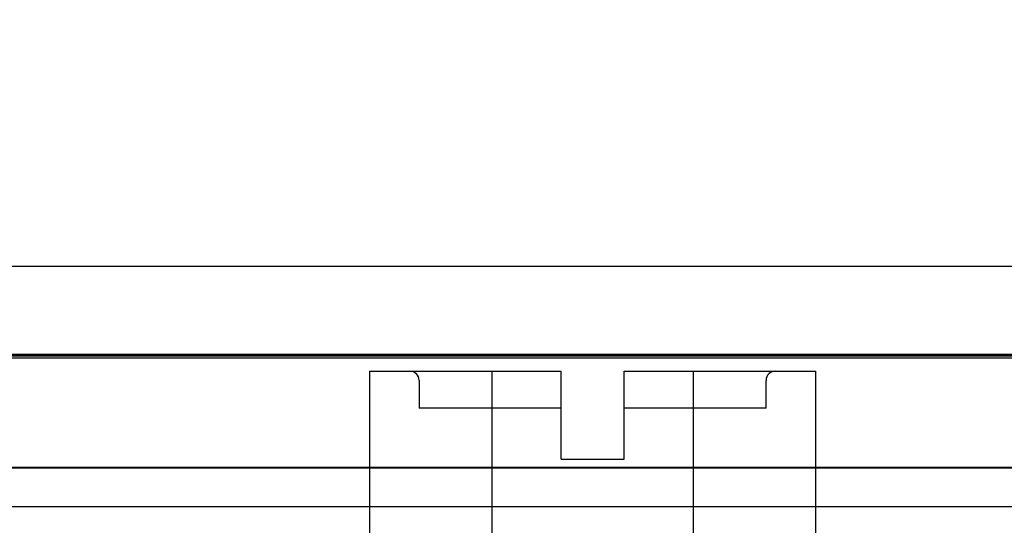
# Model space of a CAD drawing. Header units: inches. Extents: x 1 to 299, y -2 to 199.
# Tile 11 of 68: x 77.883 to 78.947, y 36.169 to 36.715. Entities that reach past the tile are written whole.
import ezdxf
from ezdxf.enums import TextEntityAlignment as Align
from ezdxf.lldxf.tags import DXFTag

# ---------------------------------------------------------------- set-up
doc = ezdxf.new("R2010")
doc.units = ezdxf.units.IN
doc.header["$MEASUREMENT"] = 0
for name, color, linetype in [('COM53933-2', 7, 'Continuous'), ('COM53955-2', 7, 'Continuous'), ('COM70220', 7, 'Continuous'), ('COM71180-2', 7, 'Continuous'), ('Default', 7, 'Continuous'), ('SCC19011', 7, 'Continuous')]:
    doc.layers.add(name, color=color, linetype=linetype)
doc.styles.add('SEACAD_Times_New_Roman', font='times.ttf')
tags = doc.linetypes.add('HIDDEN2', pattern=[0.1875, 0.125, -0.0625]).pattern_tags.tags
tags[6:7] = [DXFTag(74, 4), DXFTag(75, 0), DXFTag(340, '0'), DXFTag(46, 0.0), DXFTag(50, 0.0), DXFTag(44, 0.0), DXFTag(45, 0.0)]
tags[4:5] = [DXFTag(74, 4), DXFTag(75, 0), DXFTag(340, '0'), DXFTag(46, 0.0), DXFTag(50, 0.0), DXFTag(44, 0.0), DXFTag(45, 0.0)]
doc.dimstyles.new('HAMMOND_(STH_-_300x200)', dxfattribs={"dimtxt": 1.5, "dimasz": 1.875, "dimexe": 0.75, "dimexo": 0.75, "dimgap": 0.375, "dimtad": 0, "dimtih": 1, "dimtoh": 1, "dimzin": 0, "dimdsep": 46, "dimtxsty": 'SEACAD_Times_New_Roman', "dimblk1": '_SE_FILLED', "dimblk2": '_SE_FILLED', "dimsah": 1, "dimcen": 0.75, "dimadec": 0, "dimazin": 0, "dimtfac": 0.8, "dimtofl": 0, "dimtmove": 0, "dimatfit": 3, "dimfxl": 1, "dimtolj": 1, "dimtzin": 0, "dimarcsym": 0})

# ---------------------------------------------------------------- blocks, each defined once
blk = doc.blocks.new('SE7')
at = {"layer": 'COM53933-2', "color": 7, "linetype": 'HIDDEN2'}
for p, q in [((91.657, 36.2312), (64.347, 36.2312)), ((91.407, 36.1887), (64.597, 36.1887))]:
    blk.add_line(p, q, dxfattribs=at)
at = {"layer": 'COM53955-2', "color": 7, "linetype": 'Continuous'}
blk.add_line((63.927, 36.4488), (92.016, 36.4488), dxfattribs=at)
at = {"layer": 'COM53955-2', "color": 7, "linetype": 'HIDDEN2'}
blk.add_line((63.927, 36.3538), (92.016, 36.3538), dxfattribs=at)
at = {"layer": 'COM70220', "color": 7, "linetype": 'HIDDEN2'}
for p, q in [((64.5215, 36.3528), (91.4215, 36.3528)), ((64.5215, 36.3518), (91.4215, 36.3518)), ((64.5215, 36.3498), (91.4215, 36.3498))]:
    blk.add_line(p, q, dxfattribs=at)
at = {"layer": 'COM71180-2', "color": 7, "linetype": 'HIDDEN2'}
blk.add_line((64.347, 36.2308), (91.657, 36.2308), dxfattribs=at)
at = {"layer": 'SCC19011', "color": 7, "linetype": 'Continuous'}
for p, q in [((78.261, 36.3353), (78.261, 36.1543)), ((78.261, 36.3353), (78.3931, 36.3353)), ((78.3931, 36.3353), (78.3931, 36.1543)), ((78.3931, 36.3353), (78.468, 36.3353)), ((78.468, 36.2403), (78.468, 36.3353)), ((78.536, 36.3353), (78.6109, 36.3353)), ((78.536, 36.2403), (78.536, 36.3353)), ((78.6109, 36.3353), (78.6109, 36.1543)), ((78.6109, 36.3353), (78.743, 36.3353)), ((78.743, 36.3353), (78.743, 36.1543)), ((78.468, 36.2403), (78.536, 36.2403))]:
    blk.add_line(p, q, dxfattribs=at)
at = {"layer": 'SCC19011', "color": 7, "linetype": 'HIDDEN2'}
for p, q in [((78.3145, 36.3253), (78.3145, 36.2953)), ((78.6895, 36.2953), (78.6895, 36.3253)), ((78.468, 36.2953), (78.3145, 36.2953)), ((78.6895, 36.2953), (78.536, 36.2953))]:
    blk.add_line(p, q, dxfattribs=at)
for centre, start, end in [((78.3045, 36.3253), 0, 90), ((78.6995, 36.3253), 90, 180)]:
    blk.add_arc(centre, 0.01, start, end, dxfattribs=at)
blk = doc.blocks.new('DMBLK2860')
at = {"layer": 'Default', "linetype": 'Continuous'}
for points in [[(65.659, 44.8812), (63.784, 44.5687), (65.659, 44.2562)], [(90.284, 44.8812), (90.284, 44.2562), (92.159, 44.5687)]]:
    blk.add_hatch(color=7, dxfattribs=at).paths.add_polyline_path(points)
at = {"layer": 'Default', "color": 7, "linetype": 'Continuous'}
for p, q in [((63.784, 36.7423), (63.784, 45.3187)), ((92.159, 36.7613), (92.159, 45.3187)), ((63.784, 44.5687), (74.3008, 44.5687)), ((81.6423, 44.5687), (92.159, 44.5687))]:
    blk.add_line(p, q, dxfattribs=at)
at = {"layer": 'Default', "color": 7, "linetype": 'Continuous', "style": 'SEACAD_Times_New_Roman'}
for s, p in [('28.38', (75.4123, 45.3187)), ('DOOR', (74.8258, 43.0687))]:
    blk.add_text(s, height=1.5, dxfattribs=at).set_placement(p, align=Align.TOP_LEFT)
blk = doc.blocks.new('_SE_FILLED')
at = {"color": 0}
blk.add_line((0, 0), (-1, 0), dxfattribs=at)
blk.add_solid([(0, 0), (-1, -0.1665), (-1, 0.1665), (0, 0)], dxfattribs=at)

msp = doc.modelspace()

# ---------------------------------------------------------------- block references
at = {"layer": 'Default'}
msp.add_blockref('SE7', (0, 0), dxfattribs=at)

# ---------------------------------------------------------------- dimensions: what is measured, and where the dimension line sits
at = {"layer": 'Default', "color": 7, "linetype": 'Continuous'}
dim = msp.add_linear_dim(base=(63.784, 44.5687), p1=(63.784, 35.9923), p2=(92.159, 36.0113), angle=0.0383, text='\\A1;<>\\PDOOR', dimstyle='HAMMOND_(STH_-_300x200)', dxfattribs=at)
dim.commit()
dim.dimension.update_dxf_attribs({"geometry": 'DMBLK2860', "text_midpoint": (77.9715, 44.5687), "dimtype": 161})

doc.saveas('drawing.dxf')
